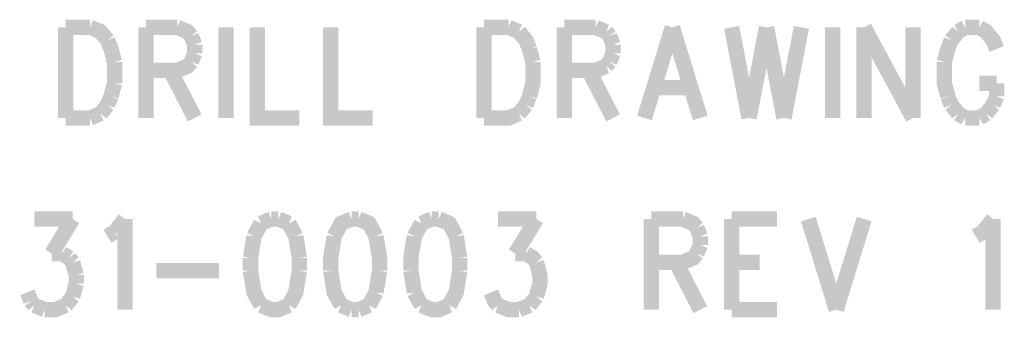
# Model space of a CAD drawing. Extents: x 7.3 to 19.8, y 4.7 to 11.6.
# Tile 10 of 14: x 13.25 to 14.534, y 7.55 to 7.938. Entities that reach past the tile are written whole.
import ezdxf

# ---------------------------------------------------------------- set-up
doc = ezdxf.new("R2010")
doc.units = 0
doc.layers.add('DD_PHO', color=6, linetype='CONTINUOUS')

msp = doc.modelspace()

# ---------------------------------------------------------------- linework, layer by layer
at = {"layer": 'DD_PHO', "const_width": 0.02}
for points in [[(13.31, 7.92812), (13.31, 7.81)], [(13.31, 7.92812), (13.34181, 7.92812)], [(13.34181, 7.92812), (13.35545, 7.9225), (13.36454, 7.91125)], [(13.41454, 7.92812), (13.41454, 7.81)], [(13.41454, 7.92812), (13.45545, 7.92812)], [(13.45545, 7.92812), (13.46909, 7.9225), (13.47363, 7.91687)], [(13.51909, 7.92812), (13.51909, 7.81)], [(13.56, 7.92812), (13.56, 7.81), (13.61454, 7.81)], [(13.65545, 7.92812), (13.65545, 7.81), (13.71, 7.81)], [(13.85545, 7.92812), (13.85545, 7.81)], [(13.85545, 7.92812), (13.88727, 7.92812)], [(13.88727, 7.92812), (13.9009, 7.9225)], [(13.96, 7.92812), (13.96, 7.81)], [(13.96, 7.92812), (14.0009, 7.92812)], [(14.0009, 7.92812), (14.01454, 7.9225)], [(14.1009, 7.92812), (14.06454, 7.81)], [(14.1009, 7.92812), (14.13727, 7.81)], [(14.17818, 7.92812), (14.2009, 7.81)], [(14.22363, 7.92812), (14.2009, 7.81)], [(14.22363, 7.92812), (14.24636, 7.81)], [(14.26909, 7.92812), (14.24636, 7.81)], [(14.31, 7.92812), (14.31, 7.81)], [(14.3509, 7.92812), (14.3509, 7.81)], [(14.3509, 7.92812), (14.41454, 7.81)], [(14.41454, 7.92812), (14.41454, 7.81)], [(14.48272, 7.92812), (14.47363, 7.9225)], [(14.5009, 7.92812), (14.48272, 7.92812)], [(14.52363, 7.9), (14.51909, 7.91125), (14.51, 7.9225), (14.5009, 7.92812)], [(13.36454, 7.91125), (13.36909, 7.9), (13.37363, 7.88312)], [(13.47363, 7.91687), (13.47818, 7.90562)], [(13.9009, 7.9225), (13.91, 7.91125), (13.91454, 7.9)], [(14.01454, 7.9225), (14.01909, 7.91687)], [(14.01909, 7.91687), (14.02363, 7.90562)], [(14.46454, 7.91125), (14.46, 7.9), (14.45545, 7.88312)], [(14.47363, 7.9225), (14.46454, 7.91125)], [(13.47818, 7.90562), (13.47818, 7.89437)], [(13.91454, 7.9), (13.91909, 7.88312)], [(14.02363, 7.90562), (14.02363, 7.89437)], [(13.47818, 7.89437), (13.47363, 7.88312)], [(14.02363, 7.89437), (14.01909, 7.88312)], [(13.37363, 7.88312), (13.37363, 7.855)], [(13.45545, 7.87187), (13.41454, 7.87187)], [(13.44636, 7.87187), (13.47818, 7.81)], [(13.47363, 7.88312), (13.46909, 7.8775), (13.45545, 7.87187)], [(13.91909, 7.88312), (13.91909, 7.855), (13.91454, 7.83812)], [(14.0009, 7.87187), (13.96, 7.87187)], [(13.99181, 7.87187), (14.02363, 7.81)], [(14.01454, 7.8775), (14.0009, 7.87187)], [(14.01909, 7.88312), (14.01454, 7.8775)], [(14.45545, 7.88312), (14.45545, 7.855), (14.46, 7.83812)], [(13.37363, 7.855), (13.36909, 7.83812)], [(14.07818, 7.84937), (14.12363, 7.84937)], [(14.5009, 7.855), (14.52363, 7.855)], [(14.52363, 7.83812), (14.52363, 7.855)], [(13.36909, 7.83812), (13.36454, 7.82687)], [(13.91454, 7.83812), (13.91, 7.82687)], [(14.46, 7.83812), (14.46454, 7.82687)], [(14.51909, 7.82687), (14.52363, 7.83812)], [(13.36454, 7.82687), (13.35545, 7.81562)], [(13.91, 7.82687), (13.9009, 7.81562)], [(14.46454, 7.82687), (14.47363, 7.81562)], [(14.51, 7.81562), (14.51909, 7.82687)], [(13.34181, 7.81), (13.31, 7.81)], [(13.35545, 7.81562), (13.34181, 7.81)], [(13.9009, 7.81562), (13.88727, 7.81), (13.85545, 7.81)], [(14.47363, 7.81562), (14.48272, 7.81)], [(14.48272, 7.81), (14.5009, 7.81)], [(14.5009, 7.81), (14.51, 7.81562)], [(13.26909, 7.67812), (13.31909, 7.67812)], [(13.31909, 7.67812), (13.29181, 7.63312)], [(13.37363, 7.66125), (13.38727, 7.67812)], [(13.38727, 7.67812), (13.38727, 7.56)], [(13.56454, 7.6725), (13.55545, 7.65562)], [(13.57818, 7.67812), (13.56454, 7.6725)], [(13.58727, 7.67812), (13.57818, 7.67812)], [(13.6009, 7.6725), (13.58727, 7.67812)], [(13.61, 7.65562), (13.6009, 7.6725)], [(13.68272, 7.67812), (13.66909, 7.6725), (13.66, 7.65562)], [(13.69181, 7.67812), (13.68272, 7.67812)], [(13.71454, 7.65562), (13.70545, 7.6725), (13.69181, 7.67812)], [(13.77363, 7.6725), (13.76454, 7.65562)], [(13.78727, 7.67812), (13.77363, 7.6725)], [(13.79636, 7.67812), (13.78727, 7.67812)], [(13.81909, 7.65562), (13.81, 7.6725), (13.79636, 7.67812)], [(13.87363, 7.67812), (13.92363, 7.67812)], [(13.92363, 7.67812), (13.89636, 7.63312)], [(14.07363, 7.67812), (14.07363, 7.56)], [(14.07363, 7.67812), (14.11454, 7.67812)], [(14.11454, 7.67812), (14.12818, 7.6725), (14.13272, 7.66687)], [(14.13272, 7.66687), (14.13727, 7.65562)], [(14.17818, 7.67812), (14.17818, 7.56)], [(14.17818, 7.67812), (14.23727, 7.67812)], [(14.27818, 7.67812), (14.31454, 7.56)], [(14.3509, 7.67812), (14.31454, 7.56)], [(14.49636, 7.65562), (14.50545, 7.66125), (14.51909, 7.67812)], [(14.51909, 7.67812), (14.51909, 7.56)], [(13.36454, 7.65562), (13.37363, 7.66125)], [(13.55545, 7.65562), (13.5509, 7.6275)], [(13.61454, 7.6275), (13.61, 7.65562)], [(13.66, 7.65562), (13.65545, 7.6275), (13.65545, 7.61062)], [(13.71909, 7.61062), (13.71909, 7.6275), (13.71454, 7.65562)], [(13.76454, 7.65562), (13.76, 7.6275), (13.76, 7.61062)], [(13.82363, 7.6275), (13.81909, 7.65562)], [(14.13727, 7.65562), (14.13727, 7.64437)], [(14.13727, 7.64437), (14.13272, 7.63312)], [(13.29181, 7.63312), (13.30545, 7.63312)], [(13.30545, 7.63312), (13.31454, 7.6275)], [(13.89636, 7.63312), (13.91, 7.63312)], [(13.91, 7.63312), (13.91909, 7.6275), (13.92363, 7.62187)], [(14.13272, 7.63312), (14.12818, 7.6275), (14.11454, 7.62187)], [(13.31454, 7.6275), (13.31909, 7.62187)], [(13.31909, 7.62187), (13.32363, 7.605)], [(13.5509, 7.6275), (13.5509, 7.61062)], [(13.61454, 7.61062), (13.61454, 7.6275)], [(13.82363, 7.61062), (13.82363, 7.6275)], [(13.92363, 7.62187), (13.92818, 7.605), (13.92818, 7.59375), (13.92363, 7.57687)], [(14.11454, 7.62187), (14.07363, 7.62187)], [(14.10545, 7.62187), (14.13727, 7.56)], [(14.17818, 7.62187), (14.21454, 7.62187)], [(13.32363, 7.605), (13.32363, 7.59375)], [(13.42818, 7.61062), (13.51, 7.61062)], [(13.5509, 7.61062), (13.55545, 7.5825), (13.56454, 7.56562)], [(13.6009, 7.56562), (13.61, 7.5825), (13.61454, 7.61062)], [(13.65545, 7.61062), (13.66, 7.5825), (13.66909, 7.56562)], [(13.71454, 7.5825), (13.71909, 7.61062)], [(13.76, 7.61062), (13.76454, 7.5825)], [(13.81, 7.56562), (13.81909, 7.5825), (13.82363, 7.61062)], [(13.32363, 7.59375), (13.31909, 7.57687)], [(13.26454, 7.57125), (13.26, 7.5825)], [(13.31909, 7.57687), (13.31, 7.56562)], [(13.70545, 7.56562), (13.71454, 7.5825)], [(13.76454, 7.5825), (13.77363, 7.56562)], [(13.87363, 7.56562), (13.86909, 7.57125), (13.86454, 7.5825)], [(13.92363, 7.57687), (13.91454, 7.56562)], [(13.26909, 7.56562), (13.26454, 7.57125)], [(13.28272, 7.56), (13.26909, 7.56562)], [(13.31, 7.56562), (13.29636, 7.56), (13.28272, 7.56)], [(13.56454, 7.56562), (13.57818, 7.56), (13.58727, 7.56), (13.6009, 7.56562)], [(13.66909, 7.56562), (13.68272, 7.56)], [(13.69181, 7.56), (13.70545, 7.56562)], [(13.77363, 7.56562), (13.78727, 7.56), (13.79636, 7.56), (13.81, 7.56562)], [(13.9009, 7.56), (13.88727, 7.56), (13.87363, 7.56562)], [(13.91454, 7.56562), (13.9009, 7.56)], [(13.68272, 7.56), (13.69181, 7.56)], [(14.17818, 7.56), (14.23727, 7.56)]]:
    msp.add_lwpolyline(points, dxfattribs=at)

doc.saveas('drawing.dxf')
